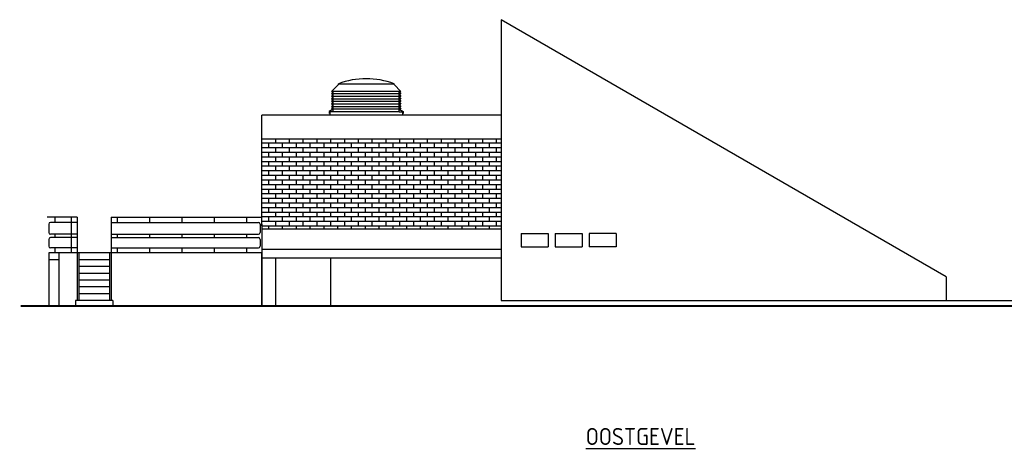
# Model space of a CAD drawing. Extents: x 175348 to 346046, y 6106 to 85322.
# Tile 18 of 20: x 250325 to 279310, y 72804 to 85322. Entities that reach past the tile are written whole.
import ezdxf

# ---------------------------------------------------------------- set-up
doc = ezdxf.new("R2010")
doc.units = 0
doc.layers.add('C-050TEKST', color=4, linetype='CONTINUOUS')
doc.layers.add('c-best-alg', color=252, linetype='CONTINUOUS')
doc.styles.add('WB025', font='isocp-w.shx', dxfattribs={"height": 2.5})

msp = doc.modelspace()

# ---------------------------------------------------------------- hatches: boundary and pattern name
at = {"layer": 'c-best-alg'}
h = msp.add_hatch(dxfattribs=at)
h.set_pattern_fill('AR-BRSTD', color=256, scale=2, style=0)
h.paths.add_polyline_path([(264501.1241, 81811.505), (257451.1241, 81811.505), (257451.1241, 79311.505), (257451.1241, 79161.505), (264501.1241, 79161.505)])

# ---------------------------------------------------------------- linework, layer by layer
for p, q in [((264501.1241, 85321.505), (264501.1241, 77061.505)), ((277603.1241, 77761.505), (264501.1241, 85321.505)), ((259506.1241, 83211.505), (259706.1241, 83411.505)), ((261546.1241, 83211.505), (259506.1241, 83211.505)), ((259556.1241, 83211.505), (259506.1241, 83136.505)), ((259556.1241, 82611.505), (259556.1241, 83211.505)), ((259706.1241, 83411.505), (259706.1241, 83436.505)), ((259706.1241, 83436.505), (261346.1241, 83436.505)), ((261346.1241, 83411.505), (261346.1241, 83436.505)), ((261546.1241, 83211.505), (261346.1241, 83411.505)), ((261496.1241, 82611.505), (261496.1241, 83211.505)), ((261496.1241, 83211.505), (261546.1241, 83136.505)), ((259506.1241, 83136.505), (259556.1241, 83136.505)), ((259556.1241, 83136.505), (259506.1241, 83061.505)), ((259506.1241, 83061.505), (259556.1241, 83061.505)), ((259556.1241, 83061.505), (259506.1241, 82986.505)), ((259506.1241, 82986.505), (259556.1241, 82986.505)), ((259556.1241, 82986.505), (259506.1241, 82911.505)), ((259506.1241, 82911.505), (259556.1241, 82911.505)), ((259556.1241, 82911.505), (259506.1241, 82836.505)), ((261496.1241, 83136.505), (259556.1241, 83136.505)), ((261496.1241, 83061.505), (259556.1241, 83061.505)), ((261496.1241, 82986.505), (259556.1241, 82986.505)), ((261496.1241, 82911.505), (259556.1241, 82911.505)), ((261546.1241, 83136.505), (261496.1241, 83136.505)), ((261496.1241, 83136.505), (261546.1241, 83061.505)), ((261546.1241, 83061.505), (261496.1241, 83061.505)), ((261496.1241, 83061.505), (261546.1241, 82986.505)), ((261546.1241, 82986.505), (261496.1241, 82986.505)), ((261496.1241, 82986.505), (261546.1241, 82911.505)), ((261546.1241, 82911.505), (261496.1241, 82911.505)), ((261496.1241, 82911.505), (261546.1241, 82836.505)), ((259556.1241, 82686.505), (259436.4973, 82617.1191)), ((259436.4973, 82617.1191), (259436.4973, 82561.3806)), ((259556.1241, 82611.505), (259456.1241, 82611.505)), ((259456.1241, 82611.505), (259456.1241, 82511.505)), ((259506.1241, 82836.505), (259556.1241, 82836.505)), ((259556.1241, 82836.505), (259506.1241, 82761.505)), ((259506.1241, 82761.505), (259556.1241, 82761.505)), ((259556.1241, 82761.505), (259506.1241, 82686.505)), ((259506.1241, 82686.505), (259556.1241, 82686.505)), ((261496.1241, 82836.505), (259556.1241, 82836.505)), ((261496.1241, 82761.505), (259556.1241, 82761.505)), ((261496.1241, 82686.505), (259556.1241, 82686.505)), ((261496.1241, 82611.505), (259556.1241, 82611.505)), ((261546.1241, 82836.505), (261496.1241, 82836.505)), ((261496.1241, 82836.505), (261546.1241, 82761.505)), ((261546.1241, 82761.505), (261496.1241, 82761.505)), ((261496.1241, 82761.505), (261546.1241, 82686.505)), ((261546.1241, 82686.505), (261496.1241, 82686.505)), ((261496.1241, 82686.505), (261615.7508, 82617.1191)), ((261496.1241, 82611.505), (261596.1241, 82611.505)), ((261596.1241, 82611.505), (261596.1241, 82511.505)), ((261615.7508, 82617.1191), (261615.7508, 82561.3806)), ((257451.1241, 79311.505), (257451.1241, 82511.505)), ((264501.1241, 82511.505), (257451.1241, 82511.505)), ((264501.1241, 81811.505), (257451.1241, 81811.505)), ((252016.3303, 79511.505), (251135.8572, 79511.505)), ((251361.799, 79511.505), (251361.799, 79361.505)), ((251835.6554, 79511.505), (251835.6554, 78461.505)), ((252016.3303, 79511.505), (252016.3303, 78461.505)), ((253016.3303, 79511.505), (253016.3303, 78461.505)), ((253016.3303, 79511.505), (257451.1241, 79511.505)), ((253197.0052, 79511.505), (253197.0052, 79361.505)), ((254147.0052, 79511.505), (254147.0052, 79361.505)), ((255097.0052, 79511.505), (255097.0052, 79361.505)), ((256047.0052, 79511.505), (256047.0052, 79361.505)), ((256997.0052, 79511.505), (256997.0052, 79361.505)), ((251181.1241, 79311.505), (251181.1241, 79061.505)), ((252016.3303, 79361.505), (251231.1241, 79361.505)), ((253016.3303, 79361.505), (257351.1241, 79361.505)), ((257401.1241, 79311.505), (257401.1241, 79061.505)), ((257451.1241, 79311.505), (257451.1241, 76901.505)), ((264501.1241, 79161.505), (257451.1241, 79161.505)), ((251181.1241, 78861.505), (251181.1241, 78661.505)), ((252016.3303, 79011.505), (251231.1241, 79011.505)), ((252016.3303, 78911.505), (251231.1241, 78911.505)), ((251361.799, 79011.505), (251361.799, 78911.505)), ((253016.3303, 79011.505), (257351.1241, 79011.505)), ((253016.3303, 78911.505), (257351.1241, 78911.505)), ((253197.0052, 79011.505), (253197.0052, 78911.505)), ((254147.0052, 79011.505), (254147.0052, 78911.505)), ((255097.0052, 79011.505), (255097.0052, 78911.505)), ((256047.0052, 79011.505), (256047.0052, 78911.505)), ((256997.0052, 79011.505), (256997.0052, 78911.505)), ((257401.1241, 78861.505), (257401.1241, 78661.505)), ((265085.9786, 79037.7336), (265885.9786, 79037.7336)), ((265085.9786, 79037.7336), (265085.9786, 78637.7336)), ((265885.9786, 79037.7336), (265885.9786, 78637.7336)), ((266085.9786, 79037.7336), (266885.9786, 79037.7336)), ((266085.9786, 79037.7336), (266085.9786, 78637.7336)), ((266885.9786, 79037.7336), (266885.9786, 78637.7336)), ((267885.9786, 79037.7336), (267085.9786, 79037.7336)), ((267085.9786, 79037.7336), (267085.9786, 78637.7336)), ((267885.9786, 79037.7336), (267885.9786, 78637.7336)), ((252016.3303, 78611.505), (251231.1241, 78611.505)), ((251361.799, 78611.505), (251361.799, 78461.505)), ((253016.3303, 78611.505), (257351.1241, 78611.505)), ((253197.0052, 78611.505), (253197.0052, 78461.505)), ((254147.0052, 78611.505), (254147.0052, 78461.505)), ((255097.0052, 78611.505), (255097.0052, 78461.505)), ((256047.0052, 78611.505), (256047.0052, 78461.505)), ((256997.0052, 78611.505), (256997.0052, 78461.505)), ((264501.1241, 78561.505), (257451.1241, 78561.505)), ((265085.9786, 78637.7336), (265885.9786, 78637.7336)), ((266085.9786, 78637.7336), (266885.9786, 78637.7336)), ((267885.9786, 78637.7336), (267085.9786, 78637.7336)), ((251181.1241, 78461.505), (251181.1241, 76901.505)), ((257441.1241, 78461.505), (251181.1241, 78461.505)), ((251481.1241, 78261.505), (251181.1241, 78261.505)), ((251481.1241, 78461.505), (251481.1241, 76901.505)), ((252016.3303, 78461.505), (252016.3303, 77061.505)), ((252066.3303, 78461.505), (252066.3303, 77061.505)), ((252966.3303, 78261.505), (252066.3303, 78261.505)), ((252966.3303, 78461.505), (252966.3303, 77061.505)), ((253016.3303, 78461.505), (253016.3303, 77061.505)), ((257441.1241, 78461.505), (257441.1241, 76901.505)), ((264501.1241, 78311.505), (257451.1241, 78311.505)), ((257851.1241, 78311.505), (257851.1241, 76901.505)), ((259477.1241, 78311.505), (259477.1241, 76901.505)), ((252966.3303, 78061.505), (252066.3303, 78061.505)), ((252966.3303, 77861.505), (252066.3303, 77861.505)), ((277603.1241, 77761.505), (277603.1241, 77061.505)), ((252966.3303, 77661.505), (252066.3303, 77661.505)), ((252966.3303, 77461.505), (252066.3303, 77461.505)), ((252966.3303, 77261.505), (252066.3303, 77261.505)), ((251966.3303, 77061.505), (251966.3303, 76901.505)), ((253066.3303, 77061.505), (251966.3303, 77061.505)), ((253066.3303, 77061.505), (253066.3303, 76901.505)), ((264501.1241, 77061.505), (283361.1241, 77061.505))]:
    msp.add_line(p, q, dxfattribs=at)
at = {"layer": 'c-best-alg', "const_width": 50}
msp.add_lwpolyline([(250350.0797, 76901.505), (293305.5213, 76901.505)], dxfattribs=at)
at = {"layer": 'c-best-alg'}
for centre, radius, start, end in [((260526.1241, 81270.1717), 2316.3333, 69.26735479, 110.73264521), ((251231.1241, 79311.505), 50, 90, 180), ((257351.1241, 79311.505), 50, 360, 90), ((251231.1241, 79061.505), 50, 180, 270), ((251231.1241, 78861.505), 50, 90, 180), ((257351.1241, 79061.505), 50, 270, 0), ((257351.1241, 78861.505), 50, 360, 90), ((251231.1241, 78661.505), 50, 180, 270), ((257351.1241, 78661.505), 50, 270, 360)]:
    msp.add_arc(centre, radius, start, end, dxfattribs=at)

# ---------------------------------------------------------------- texts
at = {"layer": 'C-050TEKST', "ltscale": 0.1, "style": 'WB025'}
msp.add_text('%%UOOSTGEVEL', height=500, dxfattribs=at).set_placement((266987.4039, 72813.1974))

doc.saveas('drawing.dxf')
